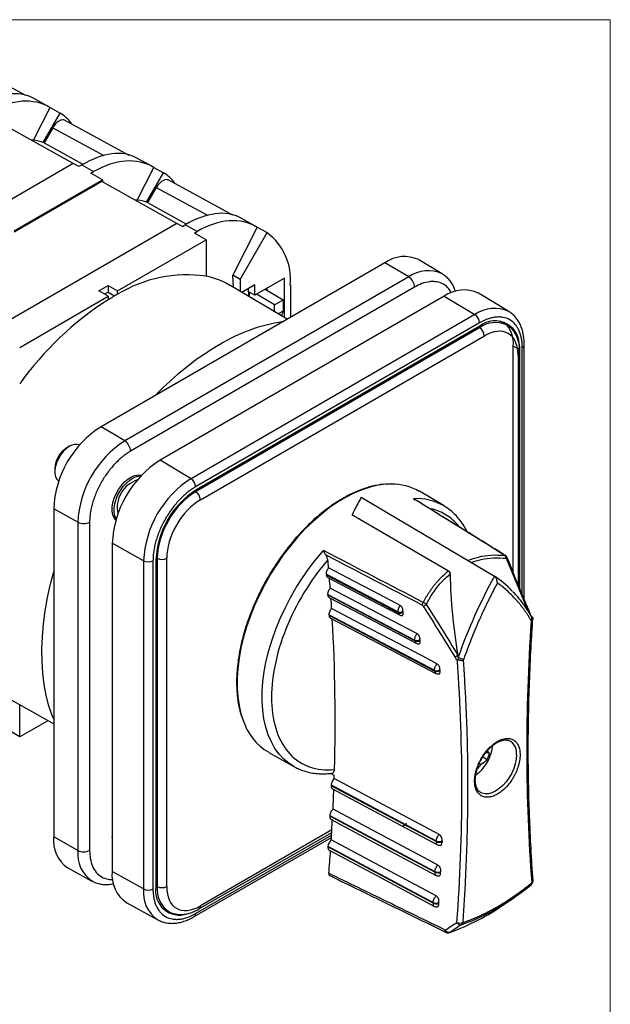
# Model space of a CAD drawing. Header units: millimetres. Extents: x 0 to 432, y 0 to 279.
# Tile 9 of 9: x 361 to 432, y 162 to 279. Entities that reach past the tile are written whole.
import ezdxf

# ---------------------------------------------------------------- set-up
doc = ezdxf.new("R2010")
doc.units = ezdxf.units.MM
doc.linetypes.add('SLD-Solid', pattern=[0])
doc.layers.add('SLD-DEFPOINTS', color=7, linetype='Continuous')

# ---------------------------------------------------------------- blocks, each defined once
blk = doc.blocks.new('Block2')
at = {"color": 7, "linetype": 'SLD-Solid', "lineweight": 18}
for p, q in [((0, 279.4), (431.8, 279.4)), ((431.8, 279.4), (431.8, 0))]:
    blk.add_line(p, q, dxfattribs=at)

msp = doc.modelspace()

# ---------------------------------------------------------------- linework, layer by layer
at = {"color": 7, "linetype": 'SLD-Solid', "lineweight": 18}
for p in [(0, 279.4), (431.8, 0)]:
    msp.add_line(p, (431.8, 279.4), dxfattribs=at)
for p, q in [((361.93, 270.33), (354.19, 274.55)), ((364.69, 268.99), (362.75, 270.05)), ((362.85, 265), (364.85, 268.9)), ((363.99, 264.74), (366.02, 268.25)), ((364.85, 268.9), (366.02, 268.25)), ((367.6, 262.21), (358.64, 267.2)), ((374.3, 263.19), (366.56, 267.41)), ((365.15, 266.5), (364.11, 264.7)), ((365.15, 266.5), (371.26, 263.18)), ((364.11, 264.7), (368.76, 262.14)), ((377.06, 261.85), (375.12, 262.91)), ((367.6, 262.21), (345.32, 249.36)), ((368.27, 261.85), (367.6, 262.21)), ((368.61, 262.05), (368.27, 261.85)), ((368.61, 262.05), (370.04, 261.25)), ((369.7, 261.05), (370.04, 261.25)), ((375.23, 257.86), (377.22, 261.75)), ((377.22, 261.75), (378.39, 261.11)), ((360.52, 254.16), (371.1, 260.26)), ((371.02, 260.06), (360.52, 254)), ((371.1, 260.26), (369.7, 261.05)), ((379.97, 255.07), (371.02, 260.06)), ((371.1, 260.26), (371.1, 260.02)), ((376.37, 257.6), (378.39, 261.11)), ((386.68, 256.05), (378.93, 260.26)), ((377.53, 259.36), (376.49, 257.56)), ((377.53, 259.36), (383.63, 256.03)), ((376.49, 257.56), (381.14, 254.99)), ((389.43, 254.7), (387.5, 255.77)), ((379.97, 255.07), (357.7, 242.21)), ((380.64, 254.71), (379.97, 255.07)), ((380.64, 254.71), (380.98, 254.91)), ((382.42, 254.11), (380.98, 254.91)), ((382.08, 253.91), (382.42, 254.11)), ((389.59, 254.61), (386.66, 248.87)), ((389.59, 254.61), (390.77, 253.96)), ((372.9, 247.02), (383.47, 253.12)), ((383.47, 253.12), (382.08, 253.91)), ((383.47, 253.12), (383.47, 248.75)), ((387.54, 248.37), (390.77, 253.96)), ((411.71, 249.03), (408.91, 250.73)), ((404.86, 250.37), (370.92, 230.77)), ((407.7, 248.67), (404.86, 250.37)), ((407.7, 248.67), (373.76, 229.08)), ((386.76, 247.41), (386.66, 248.87)), ((387.54, 248.37), (386.66, 248.87)), ((387.54, 248.37), (387.54, 246.96)), ((392.84, 248.53), (389.3, 246.49)), ((392.84, 243.82), (392.84, 248.53)), ((370.65, 247), (371.76, 247.64)), ((371.77, 246.37), (370.65, 247)), ((371.76, 247.64), (372.9, 247.02)), ((371.76, 247.64), (371.76, 246.84)), ((372.9, 246.6), (372.9, 247.02)), ((408.4, 247.45), (374.45, 227.86)), ((393.18, 243.62), (386.42, 247.62)), ((389.3, 247.71), (387.77, 246.82)), ((388.56, 246.9), (388.56, 247.28)), ((389.3, 246.49), (389.3, 247.71)), ((390.56, 247.21), (392.7, 245.93)), ((393.55, 247.71), (393.55, 243.83)), ((361.2, 240.26), (371.77, 246.37)), ((371.76, 246.84), (371.35, 246.6)), ((371.76, 246.84), (372.54, 246.4)), ((371.77, 246.37), (371.77, 245.95)), ((411.93, 246.37), (377.99, 226.78)), ((389.3, 246.49), (388.56, 246.9)), ((388.57, 246.35), (388.57, 246.9)), ((388.61, 246.87), (388.61, 246.33)), ((391.67, 245.34), (389.49, 246.6)), ((391.67, 245.34), (392.7, 245.93)), ((392.7, 245.93), (392.7, 244.59)), ((411.93, 246.37), (415.62, 244.17)), ((419.67, 244.53), (416.03, 246.74)), ((391.67, 244.51), (391.67, 245.34)), ((415.62, 244.17), (381.68, 224.57)), ((392.7, 244.59), (392.11, 244.25)), ((392.5, 244.05), (392.48, 244.04)), ((416.17, 243.19), (382.23, 223.6)), ((416.17, 242.61), (382.23, 223.02)), ((416.14, 242.76), (382.27, 223.21)), ((416.03, 242.7), (416.17, 242.61)), ((418.72, 243.34), (418.63, 243.39)), ((419.42, 242.93), (418.72, 243.34)), ((382.8, 222.04), (416.74, 241.63)), ((420.2, 213.34), (420.2, 240.4)), ((420.92, 240), (420.2, 240.4)), ((420.92, 211.59), (420.92, 240)), ((421.28, 210.73), (421.28, 240.25)), ((421.51, 210.16), (421.51, 240.57)), ((420.77, 239.3), (420.77, 211.95)), ((421, 211.38), (421, 239.63)), ((373.76, 229.08), (370.92, 230.77)), ((367.17, 228.44), (366.82, 228.24)), ((381.68, 224.57), (377.99, 226.78)), ((365.4, 225.79), (365.4, 225.38)), ((382.23, 223.02), (382.09, 223.1)), ((402.03, 222.36), (417.94, 212.94)), ((411.92, 221.31), (408.97, 223.06)), ((408.26, 222.18), (408.49, 222.05)), ((368.15, 219.36), (365.26, 220.97)), ((365.26, 220.97), (365.26, 181.78)), ((412.47, 213.54), (400.92, 220.26)), ((368.15, 219.36), (368.15, 180.17)), ((369.55, 219.37), (369.55, 180.18)), ((376.01, 214.76), (372.26, 216.85)), ((372.26, 216.85), (372.26, 177.66)), ((419.26, 215.4), (419.25, 215.41)), ((376.01, 214.76), (376.01, 175.56)), ((377.13, 214.76), (377.13, 175.57)), ((377.49, 215.14), (377.64, 215.06)), ((377.49, 214.93), (377.49, 175.82)), ((377.64, 215.06), (377.64, 175.86)), ((378.77, 175.86), (378.77, 215.06)), ((419.36, 215.08), (421.9, 208.89)), ((397.87, 213.16), (406.44, 208.68)), ((397.87, 213.16), (397.88, 213.05)), ((406.45, 208.56), (397.88, 213.05)), ((398.05, 210.74), (408.43, 205.3)), ((398.05, 210.74), (398.06, 210.64)), ((408.44, 205.19), (398.06, 210.64)), ((398.2, 208.3), (410.8, 201.69)), ((398.2, 208.3), (398.21, 208.21)), ((410.8, 201.59), (398.21, 208.21)), ((406.45, 208.56), (406.44, 208.68)), ((407, 208.61), (406.99, 208.72)), ((422.37, 208.15), (422.39, 208.12)), ((422.39, 208.12), (422.39, 208.13)), ((408.44, 205.19), (408.43, 205.3)), ((409.06, 205.24), (409.05, 205.34)), ((410.8, 201.59), (410.8, 201.69)), ((411.42, 201.63), (411.42, 201.72)), ((358.42, 199.12), (365.26, 195.27)), ((361.2, 193.72), (361.2, 197.56)), ((364.56, 195.66), (361.2, 193.72)), ((361.2, 193.72), (359.78, 194.55)), ((419.85, 193.23), (419.9, 193.2)), ((390.97, 191.88), (393.96, 190.19)), ((417.33, 191.76), (416.93, 191.86)), ((417.09, 192.05), (417.33, 191.76)), ((416.14, 190.57), (416.34, 190.41)), ((417.05, 190.98), (416.56, 191.33)), ((394.05, 190.14), (393.96, 190.19)), ((398.8, 189.13), (398.36, 189.37)), ((416.12, 189.48), (415.74, 189.16)), ((416.34, 190.41), (415.91, 189.97)), ((398.43, 187.98), (410.99, 181.3)), ((398.43, 187.98), (398.43, 187.9)), ((410.99, 181.22), (398.43, 187.9)), ((416.3, 187.08), (416.25, 187.11)), ((398.27, 184.34), (410.83, 177.65)), ((398.27, 184.34), (398.27, 184.26)), ((410.83, 177.57), (398.27, 184.26)), ((382.63, 173.17), (398.5, 182.32)), ((398.51, 182.61), (382.8, 173.53)), ((407.43, 183.38), (407.04, 183.08)), ((368.15, 180.17), (365.26, 181.78)), ((372.26, 181.69), (372.26, 181.78)), ((382.07, 172.26), (398.46, 181.72)), ((382.23, 172.62), (398.48, 182)), ((410.99, 181.22), (410.99, 181.3)), ((411.68, 181.16), (411.69, 181.34)), ((411.68, 181.29), (411.68, 181.21)), ((398.05, 180.66), (410.61, 173.96)), ((398.05, 180.66), (398.05, 180.58)), ((410.61, 173.88), (398.05, 180.58)), ((366.97, 178.09), (369.84, 176.51)), ((376.01, 175.56), (372.26, 177.66)), ((410.83, 177.57), (410.83, 177.65)), ((411.52, 177.49), (411.53, 177.69)), ((411.52, 177.55), (411.52, 177.63)), ((377.64, 175.86), (377.49, 175.95)), ((419.08, 173.71), (420.18, 174.47)), ((373.99, 173.92), (377.72, 171.87)), ((378.19, 173.35), (378.28, 173.29)), ((378.28, 173.29), (378.98, 172.89)), ((410.61, 173.88), (410.61, 173.96)), ((411.3, 173.79), (411.32, 174.01)), ((411.3, 173.86), (411.3, 173.93))]:
    msp.add_line(p, q)
at = {"flags": 128}
for points in [[(390.79, 247.07), (390.77, 247.19), (390.73, 247.31)], [(367.17, 228.44), (366.8, 228.19), (366.45, 227.85), (366.13, 227.46), (365.86, 227.01), (365.64, 226.54), (365.49, 226.06), (365.41, 225.6), (365.41, 225.18), (365.49, 224.8), (365.64, 224.5), (365.86, 224.28), (365.87, 224.27)], [(372.7, 219.66), (372.5, 219.91), (372.35, 220.27), (372.27, 220.7), (372.27, 221.18), (372.35, 221.7), (372.5, 222.23), (372.73, 222.77), (373.02, 223.29), (373.36, 223.76), (373.74, 224.18), (374.14, 224.53), (374.56, 224.79), (374.97, 224.96), (375.37, 225.03), (375.73, 225), (375.78, 224.99)], [(372.74, 219.76), (372.72, 219.79), (372.56, 220.15), (372.48, 220.58), (372.48, 221.06), (372.56, 221.58), (372.72, 222.11), (372.94, 222.65), (373.23, 223.16), (373.57, 223.64), (373.95, 224.05), (374.36, 224.4), (374.77, 224.67), (375.18, 224.83), (375.58, 224.9), (375.7, 224.91)], [(405.61, 223.93), (404.95, 223.91), (404.03, 223.79), (403.09, 223.57), (402.12, 223.25), (401.14, 222.84), (400.16, 222.34), (399.17, 221.75), (398.19, 221.07), (397.22, 220.31), (396.26, 219.47), (395.33, 218.57), (394.42, 217.59), (393.55, 216.56), (392.71, 215.47), (391.92, 214.33), (391.18, 213.15), (390.49, 211.94), (389.85, 210.7), (389.28, 209.44), (388.77, 208.17), (388.32, 206.89), (387.95, 205.62), (387.65, 204.36), (387.42, 203.12), (387.27, 201.91), (387.19, 200.73), (387.19, 199.59), (387.27, 198.5), (387.42, 197.46), (387.65, 196.48), (387.87, 195.79)], [(393.96, 190.19), (393.41, 190.54), (392.78, 191.06), (392.22, 191.66), (391.71, 192.35), (391.28, 193.12), (390.91, 193.97), (390.62, 194.89), (390.4, 195.87), (390.26, 196.91), (390.19, 198.01), (390.2, 199.15), (390.28, 200.34), (390.44, 201.55), (390.68, 202.8), (390.99, 204.05), (391.37, 205.32), (391.82, 206.6), (392.34, 207.87), (392.92, 209.12), (393.56, 210.36), (394.26, 211.56), (395, 212.74), (395.8, 213.87), (396.64, 214.95), (397.52, 215.98)], [(419.24, 215.41), (419.26, 215.4), (419.26, 215.4)], [(365.26, 195.85), (365.09, 196.28), (364.7, 197.45), (364.38, 198.68), (364.13, 199.98), (363.96, 201.33), (363.87, 202.74), (363.85, 204.19), (363.91, 205.69), (364.04, 207.23), (364.25, 208.79), (364.53, 210.38), (364.89, 212), (365.26, 213.44)], [(406.68, 209.42), (405.57, 210), (403.36, 211.16), (401.15, 212.32), (398.12, 213.91)], [(398.04, 212.77), (401.91, 210.74), (406.61, 208.29)], [(408.69, 206.06), (407.58, 206.64), (403.16, 208.96), (398.32, 211.5)], [(398.22, 210.35), (402.91, 207.89), (408.6, 204.91)], [(411.08, 202.46), (409.97, 203.04), (405.55, 205.36), (402.02, 207.21), (398.49, 209.07)], [(398.37, 207.91), (404.06, 204.92), (410.96, 201.3)], [(420.59, 191.6), (420.56, 191.07), (420.44, 190.52), (420.26, 189.96), (420.01, 189.4), (419.7, 188.86), (419.34, 188.36), (418.94, 187.92), (418.52, 187.55), (418.09, 187.25), (417.65, 187.04), (417.23, 186.93), (416.83, 186.92), (416.47, 187), (416.3, 187.08)], [(411.34, 182.06), (410.24, 182.65), (405.81, 185), (402.3, 186.87), (398.79, 188.74)], [(398.59, 187.51), (404.26, 184.5), (411.15, 180.84)], [(411.2, 178.41), (410.09, 179), (405.67, 181.36), (402.16, 183.23), (398.65, 185.1)], [(398.43, 183.87), (404.1, 180.85), (410.99, 177.18)], [(410.99, 174.73), (409.88, 175.32), (405.46, 177.67), (401.95, 179.55), (398.44, 181.42)], [(398.21, 180.18), (403.88, 177.15), (410.77, 173.48)], [(378.54, 172.97), (378.66, 172.93), (378.94, 172.86)]]:
    msp.add_lwpolyline(points, dxfattribs=at)
for centre, radius, start, end in [((363.49, 264.09), 4.87, 36.7432, 58.6552), ((362.21, 259.51), 5.53, 71.1627, 86.5075), ((362.33, 259.95), 5.07, 69.4435, 70.8944), ((375.86, 256.95), 4.87, 36.7432, 58.6552), ((374.58, 252.37), 5.53, 71.1627, 86.5075), ((374.71, 252.8), 5.07, 69.4435, 70.8944), ((386.61, 248.37), 6.96, 354.5247, 53.3812), ((407.2, 247.04), 4.07, 65.2097, 125.15), ((410.02, 245.37), 4.04, 65.3269, 125.1407), ((381.17, 233.03), 15.89, 81.6687, 121.3446), ((381.54, 239.34), 9.61, 59.5134, 78.4285), ((406.86, 247.38), 1.54, 2.6524, 56.7702), ((414.3, 243), 4.12, 65.2098, 125.1499), ((392.43, 213.64), 38.35, 122.5981, 144.5246), ((385.53, 223.42), 26.39, 118.5793, 121.4153), ((417.96, 240.84), 4.07, 65.0965, 125.1588), ((414.94, 243.14), 1.23, 2.6524, 56.7702), ((395.68, 223.19), 20.36, 98.472, 121.4186), ((418, 240.47), 2.95, 350.786, 129.2033), ((418.08, 239.93), 3.29, 65.9521, 125.458), ((415.51, 241.57), 1.23, 2.6056, 57.3944), ((416.64, 240.7), 3.57, 355.2422, 46.0711), ((403.37, 209.62), 35.96, 120.6063, 136.13), ((421.13, 240.6), 0.385, 292.8345, 355.6315), ((420.6, 239.67), 0.403, 294.4145, 353.8522), ((377.51, 220.44), 12.26, 122.5202, 177.4798), ((368.45, 225.67), 3.05, 122.3747, 177.6306), ((367.91, 227.41), 1.27, 68.8543, 125.6546), ((380.29, 218.83), 12.15, 122.5202, 177.4798), ((372.92, 227.79), 1.54, 2.6524, 56.7702), ((384.67, 216.3), 12.42, 122.5202, 177.4798), ((376.35, 221.1), 3.5, 107.7661, 192.2393), ((388.28, 214.22), 12.28, 122.5202, 177.4798), ((381, 223.54), 1.23, 2.6524, 56.7702), ((405.67, 217.31), 6.62, 60.1977, 90.543), ((387.87, 214.46), 10.39, 122.6055, 177.3945), ((387.62, 214.6), 9.99, 122.6055, 177.3945), ((381.57, 221.98), 1.23, 2.6056, 57.3944), ((462.48, 189.19), 68.95, 151.2442, 153.2214), ((408.64, 215.62), 6.57, 60.0205, 93.3488), ((368.85, 220.74), 1.54, 243.2339, 297.3435), ((419.18, 215.31), 0.123, 60.5506, 94.987), ((376.57, 215.86), 1.23, 243.2339, 297.3435), ((378.2, 216.15), 1.23, 242.6098, 297.3902), ((215.2, 197.34), 183.67, 5.176, 5.4781), ((418.49, 217.31), 2.4, 291.3104, 294.3024), ((476.35, 181.04), 66.55, 151.3606, 160.5176), ((410.2, 201.59), 13.74, 44.1092, 55.6648), ((211.31, 197), 187.57, 4.4332, 4.7948), ((207.16, 196.69), 191.73, 3.7012, 4.056), ((409.78, 209.49), 0.47, 137.8742, 181.8509), ((408.75, 210.92), 1.72, 293.6817, 307.8118), ((406.67, 209.19), 0.562, 245.2879, 304.1577), ((406.69, 209.07), 0.562, 245.2879, 304.1577), ((222.09, 192.51), 185.64, 4.9435, 5.0561), ((421.72, 209.38), 1.04, 291.3998, 298.3443), ((188.71, 195.83), 210.2, 358.3659, 3.267), ((422.06, 207.95), 0.378, 312.8925, 35.6004), ((408.7, 205.88), 0.641, 245.1262, 303.2075), ((408.71, 205.78), 0.641, 245.1262, 303.2075), ((218.65, 191.12), 190.94, 4.2254, 4.2951), ((412.45, 205.01), 1.89, 293.6442, 306.474), ((197.28, 187.56), 216.78, 355.7689, 4.0518), ((414.41, 204.64), 1.61, 240.3336, 265.2473), ((411.07, 202.27), 0.649, 244.9648, 302.2469), ((411.08, 202.18), 0.649, 244.9647, 302.2469), ((217.49, 189.73), 194.32, 3.4863, 3.574), ((394.57, 197.92), 7.03, 197.6295, 239.1833), ((418.8, 191.77), 1.8, 354.4978, 52.5073), ((412.48, 193.37), 5.33, 313.0282, 352.6999), ((171.78, 196.08), 227.13, 358.1482, 358.2481), ((166.73, 196.26), 232.19, 357.2443, 357.8214), ((160.47, 196.58), 238.45, 356.3551, 356.9372), ((369.09, 181.31), 3.86, 173.0395, 236.599), ((411.35, 182.03), 0.81, 243.6924, 294.1654), ((411.35, 181.95), 0.81, 243.6921, 294.1654), ((371.95, 179.7), 3.82, 173.0269, 236.7287), ((368.85, 181.54), 1.54, 243.2339, 297.3435), ((153.91, 197.02), 245.03, 355.4153, 356.0532), ((376.14, 177.18), 3.91, 173.0395, 236.599), ((411.2, 178.39), 0.824, 243.5386, 293.1031), ((411.19, 178.31), 0.824, 243.5387, 293.1034), ((422.31, 176.57), 0.273, 297.9382, 0.3506), ((379.85, 175.1), 3.87, 173.0499, 236.4912), ((376.57, 176.66), 1.23, 243.2339, 297.3435), ((380.31, 175.31), 2.87, 169.7229, 288.7685), ((380.9, 175.55), 3.28, 174.5203, 234.2673), ((378.2, 176.95), 1.23, 242.6098, 297.3902), ((404.8, 196.94), 27.25, 289.7645, 310.2301), ((422.27, 176.26), 0.176, 313.561, 20.0427), ((382.4, 173.49), 0.403, 305.9684, 5.5967), ((410.99, 174.71), 0.838, 243.3873, 292.029), ((410.98, 174.63), 0.838, 243.3873, 292.029), ((403.62, 195.7), 26.88, 289.5531, 305.1133), ((381.85, 172.58), 0.385, 304.3672, 7.1553), ((413.84, 172.32), 0.837, 243.4038, 292.1454), ((413.81, 171.58), 0.349, 306.0527, 353.7924)]:
    msp.add_arc(centre, radius, start, end)
for centre, major_axis, ratio, start_param, end_param in [((355.39, 258.53), (7.65, 11.34), 0.525023, 0.047923, 0.821962), ((358.52, 256.69), (5.87, 12.45), 0.625261, 6.223121, 7.016548), ((367.77, 251.39), (7.65, 11.34), 0.525023, 0.047923, 0.821962), ((370.89, 249.55), (5.87, 12.45), 0.625261, 6.223121, 7.016548), ((380.14, 244.24), (7.65, 11.34), 0.525023, 0.047923, 0.821962), ((383.27, 242.4), (5.87, 12.45), 0.625261, 6.223121, 7.016548), ((395.43, 241.51), (-2.12, 3.74), 0.572321, 0.355021, 0.554082), ((449.23, 197.09), (-21.99, 46.75), 0.625687, 0.948596, 1.152788)]:
    msp.add_ellipse(centre, major_axis=major_axis, ratio=ratio, start_param=start_param, end_param=end_param)
for points, knots in [([(366.55, 267.4), (366.54, 267.41), (366.44, 267.47), (366.18, 267.43), (365.83, 267.27), (365.48, 266.96), (365.26, 266.68), (365.16, 266.52), (365.15, 266.5)], [0, 0, 0, 0, 0.042894, 0.275264, 0.507583, 0.73987, 0.97218, 1, 1, 1, 1]), ([(378.93, 260.25), (378.91, 260.26), (378.81, 260.32), (378.56, 260.28), (378.2, 260.13), (377.85, 259.82), (377.63, 259.54), (377.54, 259.37), (377.53, 259.36)], [0, 0, 0, 0, 0.042894, 0.275264, 0.507583, 0.73987, 0.97218, 1, 1, 1, 1]), ([(413.3, 246.94), (413.25, 247.08), (413.14, 247.4), (412.9, 247.86), (412.58, 248.3), (412.2, 248.69), (411.9, 248.93), (411.72, 249.03), (411.71, 249.03)], [0, 0, 0, 0, 0.159244, 0.362636, 0.566364, 0.771268, 0.979196, 1, 1, 1, 1]), ([(412.79, 246.77), (412.7, 246.94), (412.46, 247.38), (411.88, 247.83), (411.23, 248.07), (410.65, 248.13), (410.07, 248.1), (409.31, 247.92), (408.69, 247.61), (408.4, 247.45)], [0, 0, 0, 0, 0.116551, 0.300312, 0.484072, 0.574124, 0.664245, 0.837004, 1, 1, 1, 1]), ([(421.28, 240.25), (421.27, 240.32), (421.27, 240.46), (421.26, 240.67), (421.25, 240.88), (421.22, 241.08), (421.17, 241.38), (421.08, 241.77), (420.92, 242.22), (420.71, 242.64), (420.36, 243.13), (419.81, 243.59), (419.12, 243.84), (418.52, 243.9), (418.06, 243.87), (417.59, 243.79), (417.16, 243.66), (416.8, 243.51), (416.49, 243.37), (416.28, 243.25), (416.17, 243.19)], [0, 0, 0, 0, 0.023337, 0.04663, 0.069912, 0.093213, 0.116565, 0.178305, 0.240092, 0.304407, 0.368768, 0.500006, 0.631244, 0.695558, 0.759919, 0.82166, 0.883446, 0.922311, 0.961114, 1, 1, 1, 1]), ([(421.51, 240.57), (421.5, 240.76), (421.5, 241.15), (421.42, 241.72), (421.3, 242.29), (421.11, 242.82), (420.87, 243.31), (420.57, 243.76), (420.2, 244.15), (419.9, 244.41), (419.71, 244.51), (419.68, 244.52)], [0, 0, 0, 0, 0.107747, 0.229065, 0.351184, 0.473912, 0.597125, 0.720894, 0.845678, 0.972499, 1, 1, 1, 1]), ([(420.77, 239.3), (420.77, 240.54), (420.35, 241.48), (418.83, 242.35), (417.81, 242.25), (416.74, 241.63)], [0, 0, 0, 0, 0.5, 0.5, 1, 1, 1, 1]), ([(421, 239.63), (421, 239.77), (421, 240.09), (420.93, 240.58), (420.81, 241.09), (420.64, 241.57), (420.4, 242), (420.11, 242.39), (419.78, 242.71), (419.53, 242.86), (419.41, 242.93)], [0, 0, 0, 0, 0.097307, 0.227518, 0.358747, 0.490662, 0.623049, 0.75607, 0.89059, 1, 1, 1, 1]), ([(374.45, 227.86), (374.4, 227.82), (374.28, 227.75), (374.1, 227.64), (373.92, 227.51), (373.74, 227.39), (373.47, 227.17), (373.1, 226.86), (372.64, 226.42), (372.2, 225.93), (371.62, 225.21), (370.97, 224.21), (370.43, 223.15), (370.1, 222.29), (369.89, 221.66), (369.74, 221.04), (369.64, 220.52), (369.59, 220.08), (369.56, 219.72), (369.56, 219.49), (369.55, 219.37)], [0, 0, 0, 0, 0.023336, 0.04663, 0.069912, 0.093213, 0.116565, 0.178304, 0.240092, 0.304406, 0.368768, 0.500006, 0.631244, 0.695557, 0.759919, 0.821659, 0.883446, 0.922311, 0.961114, 1, 1, 1, 1]), ([(382.23, 223.6), (382.17, 223.56), (382.05, 223.49), (381.86, 223.37), (381.67, 223.24), (381.49, 223.11), (381.2, 222.89), (380.82, 222.56), (380.35, 222.1), (379.88, 221.59), (379.28, 220.84), (378.6, 219.81), (378.05, 218.7), (377.7, 217.8), (377.48, 217.15), (377.32, 216.5), (377.22, 215.96), (377.17, 215.5), (377.14, 215.13), (377.13, 214.88), (377.13, 214.76)], [0, 0, 0, 0, 0.023337, 0.04663, 0.069912, 0.093213, 0.116565, 0.178305, 0.240092, 0.304407, 0.368768, 0.500006, 0.631244, 0.695558, 0.759919, 0.82166, 0.883446, 0.922311, 0.961114, 1, 1, 1, 1]), ([(405.52, 223.94), (405.13, 223.92), (404.32, 223.9), (403.06, 223.62), (401.84, 223.21), (400.72, 222.71), (399.72, 222.17), (398.84, 221.61), (398.03, 221.04), (397.22, 220.41), (396.32, 219.65), (395.3, 218.67), (394.16, 217.45), (392.96, 215.97), (391.78, 214.31), (390.7, 212.55), (389.78, 210.79), (389.01, 209.07), (388.39, 207.4), (387.9, 205.81), (387.55, 204.34), (387.33, 203.03), (387.2, 201.93), (387.13, 200.98), (387.12, 200.06), (387.15, 199.12), (387.24, 198.2), (387.41, 197.27), (387.59, 196.49), (387.77, 196.03), (387.83, 195.86)], [0, 0, 0, 0, 0.043301, 0.089014, 0.130451, 0.167615, 0.200658, 0.230166, 0.2562, 0.281624, 0.312208, 0.348116, 0.389345, 0.435894, 0.485977, 0.534532, 0.58125, 0.626132, 0.669178, 0.71039, 0.749552, 0.78436, 0.814191, 0.83915, 0.864215, 0.892051, 0.922612, 0.948352, 0.981817, 1, 1, 1, 1]), ([(382.8, 222.04), (381.73, 221.42), (380.7, 220.34), (379.19, 217.72), (378.77, 216.29), (378.77, 215.06)], [0, 0, 0, 0, 0.5, 0.5, 1, 1, 1, 1]), ([(419.24, 215.41), (417.59, 216.43), (414.01, 218.65), (410.42, 220.86), (408.49, 222.05)], [0, 0, 0, 0, 0.460491, 1, 1, 1, 1]), ([(414.68, 218.23), (414.63, 218.35), (414.45, 218.7), (414.11, 219.25), (413.63, 219.88), (413.1, 220.44), (412.53, 220.92), (412.12, 221.18), (411.92, 221.3)], [0, 0, 0, 0, 0.08435, 0.268161, 0.453022, 0.63935, 0.827758, 1, 1, 1, 1]), ([(413.76, 218.8), (413.55, 219.05), (413.13, 219.54), (412.4, 220.12), (411.47, 220.63), (410.73, 220.94), (410.23, 220.99), (410.2, 220.99)], [0, 0, 0, 0, 0.219188, 0.44108, 0.661771, 0.981588, 1, 1, 1, 1]), ([(397.52, 215.98), (397.52, 215.96), (397.54, 215.92), (397.57, 215.85), (397.6, 215.79), (397.63, 215.71), (397.68, 215.62), (397.73, 215.53), (397.77, 215.48), (397.78, 215.46)], [0, 0, 0, 0, 0.107582, 0.250135, 0.401818, 0.499899, 0.694317, 0.861213, 1, 1, 1, 1]), ([(398.03, 214.87), (398.02, 214.96), (397.99, 215.06), (397.91, 215.26), (397.85, 215.36), (397.78, 215.46)], [0, 0, 0, 0, 0.5, 0.5, 1, 1, 1, 1]), ([(414.77, 214.82), (415.19, 214.96), (416.08, 215.28), (417.57, 215.49), (418.63, 215.45), (419.17, 215.43)], [0, 0, 0, 0, 0.296033, 0.643278, 1, 1, 1, 1]), ([(419.36, 215.08), (419.36, 215.09), (419.35, 215.13), (419.33, 215.18), (419.31, 215.24), (419.28, 215.3), (419.24, 215.37), (419.19, 215.41), (419.17, 215.43)], [0, 0, 0, 0, 0.122263, 0.246957, 0.373326, 0.500546, 0.747955, 1, 1, 1, 1]), ([(419.48, 215.12), (419.46, 215.16), (419.43, 215.22), (419.36, 215.32), (419.29, 215.38), (419.24, 215.41)], [0, 0, 0, 0, 0.278713, 0.538059, 1, 1, 1, 1]), ([(398.03, 214.87), (395.94, 212.46), (394.2, 209.59), (391.82, 203.59), (391.23, 200.59), (391.4, 195.31), (392.15, 193.14), (394.82, 190.26), (396.67, 189.61), (398.82, 189.83)], [0, 0, 0, 0, 0.25, 0.25, 0.5, 0.5, 0.75, 0.75, 1, 1, 1, 1]), ([(415.2, 214.57), (415.58, 214.69), (416.43, 214.97), (417.83, 215.15), (418.85, 215.1), (419.36, 215.08)], [0, 0, 0, 0, 0.291109, 0.642267, 1, 1, 1, 1]), ([(422.21, 208.47), (421.8, 209.47), (420.87, 211.68), (419.97, 213.91), (419.48, 215.12)], [0, 0, 0, 0, 0.4526, 1, 1, 1, 1]), ([(397.87, 213.16), (397.85, 213.27), (397.87, 213.4), (397.96, 213.66), (398.03, 213.79), (398.12, 213.91)], [0, 0, 0, 0, 0.5, 0.5, 1, 1, 1, 1]), ([(398.04, 212.77), (398.03, 212.78), (397.99, 212.8), (397.96, 212.84), (397.92, 212.89), (397.9, 212.95), (397.89, 213.02), (397.88, 213.05)], [0, 0, 0, 0, 0.154129, 0.394338, 0.514131, 0.753612, 1, 1, 1, 1]), ([(412.47, 213.54), (412.39, 213.47), (412.23, 213.35), (412, 213.15), (411.77, 212.94), (411.55, 212.73), (411.33, 212.5), (411.11, 212.27), (410.9, 212.03), (410.7, 211.78), (410.5, 211.52), (410.31, 211.26), (410.12, 210.98), (409.94, 210.7), (409.76, 210.41), (409.59, 210.11), (409.48, 209.9), (409.43, 209.8)], [0, 0, 0, 0, 0.064677, 0.129563, 0.194676, 0.260034, 0.325655, 0.391555, 0.457752, 0.524263, 0.591105, 0.658294, 0.725846, 0.793777, 0.862103, 0.930839, 1, 1, 1, 1]), ([(412.47, 213.54), (412.53, 213.5), (412.57, 213.44), (412.63, 213.31), (412.64, 213.23), (412.64, 213.15)], [0, 0, 0, 0, 0.5, 0.5, 1, 1, 1, 1]), ([(418.3, 212.13), (418.29, 212.15), (418.29, 212.2), (418.29, 212.28), (418.27, 212.39), (418.23, 212.53), (418.17, 212.67), (418.11, 212.77), (418.06, 212.84), (418, 212.9), (417.96, 212.93), (417.94, 212.94)], [0, 0, 0, 0, 0.099498, 0.182895, 0.25016, 0.499047, 0.63229, 0.749393, 0.837536, 0.920411, 1, 1, 1, 1]), ([(418.3, 212.13), (418.2, 211.94), (418, 211.57), (417.71, 211.01), (417.43, 210.45), (417.15, 209.89), (416.88, 209.32), (416.61, 208.76), (416.35, 208.19), (416.01, 207.43), (415.6, 206.48), (415.14, 205.33), (414.69, 204.18), (414.42, 203.42), (414.28, 203.03)], [0, 0, 0, 0, 0.062551, 0.125056, 0.18753, 0.24999, 0.312452, 0.374931, 0.437445, 0.500008, 0.62506, 0.74999, 0.874927, 1, 1, 1, 1]), ([(422.31, 207.67), (422.24, 207.78), (422.11, 208.01), (421.9, 208.34), (421.68, 208.66), (421.45, 208.98), (421.22, 209.28), (420.99, 209.58), (420.74, 209.87), (420.41, 210.25), (419.98, 210.7), (419.44, 211.21), (418.88, 211.69), (418.49, 211.98), (418.3, 212.13)], [0, 0, 0, 0, 0.0625514, 0.1250562, 0.1875305, 0.2499904, 0.312452, 0.3749314, 0.4374447, 0.500008, 0.6250602, 0.7499904, 0.8749274, 1, 1, 1, 1]), ([(398.05, 210.74), (398.04, 210.85), (398.06, 210.99), (398.15, 211.25), (398.23, 211.39), (398.32, 211.5)], [0, 0, 0, 0, 0.5, 0.5, 1, 1, 1, 1]), ([(398.22, 210.35), (398.21, 210.36), (398.18, 210.37), (398.13, 210.42), (398.1, 210.47), (398.07, 210.54), (398.06, 210.6), (398.06, 210.64)], [0, 0, 0, 0, 0.118338, 0.354087, 0.589749, 0.707274, 1, 1, 1, 1]), ([(422.38, 208.12), (422.24, 208.36), (421.9, 208.94), (421.28, 209.78), (420.67, 210.54), (420.27, 210.95), (420.12, 211.09)], [0, 0, 0, 0, 0.2173407, 0.523537, 0.8313999, 1, 1, 1, 1]), ([(406.44, 208.68), (406.44, 208.7), (406.43, 208.75), (406.44, 208.83), (406.45, 208.91), (406.47, 209.01), (406.51, 209.11), (406.55, 209.22), (406.61, 209.33), (406.66, 209.39), (406.68, 209.42)], [0, 0, 0, 0, 0.100339, 0.209313, 0.326604, 0.45153, 0.582997, 0.719504, 0.859198, 1, 1, 1, 1]), ([(407, 208.88), (407, 208.92), (406.99, 208.97), (406.97, 209.07), (406.95, 209.12), (406.89, 209.23), (406.85, 209.28), (406.77, 209.36), (406.72, 209.4), (406.68, 209.42)], [0, 0, 0, 0, 0.25, 0.25, 0.5, 0.5, 0.75, 0.75, 1, 1, 1, 1]), ([(409.43, 209.8), (409.45, 209.8), (409.49, 209.78), (409.55, 209.75), (409.63, 209.7), (409.72, 209.64), (409.78, 209.58), (409.8, 209.56)], [0, 0, 0, 0, 0.150256, 0.317353, 0.500158, 0.753198, 1, 1, 1, 1]), ([(398.2, 208.3), (398.19, 208.41), (398.21, 208.55), (398.32, 208.82), (398.4, 208.96), (398.49, 209.07)], [0, 0, 0, 0, 0.5, 0.5, 1, 1, 1, 1]), ([(398.37, 207.91), (398.36, 207.92), (398.33, 207.93), (398.29, 207.97), (398.25, 208.04), (398.22, 208.11), (398.21, 208.17), (398.21, 208.21)], [0, 0, 0, 0, 0.095858, 0.326164, 0.55638, 0.775331, 1, 1, 1, 1]), ([(406.45, 208.56), (406.46, 208.51), (406.48, 208.42), (406.55, 208.32), (406.62, 208.29), (406.65, 208.27)], [0, 0, 0, 0, 0.347315, 0.694079, 1, 1, 1, 1]), ([(406.61, 208.29), (406.66, 208.26), (406.76, 208.22), (406.87, 208.23), (406.93, 208.23)], [0, 0, 0, 0, 0.500902, 1, 1, 1, 1]), ([(406.86, 208.23), (406.87, 208.23), (406.9, 208.22), (406.95, 208.23), (407, 208.27), (407.04, 208.36), (407.04, 208.45), (407.04, 208.51)], [0, 0, 0, 0, 0.0111283, 0.2094371, 0.4109797, 0.6266154, 1, 1, 1, 1]), ([(409.44, 209.34), (409.75, 208.85), (410.38, 207.85), (411.31, 206.35), (412.26, 204.82), (412.89, 203.8), (413.21, 203.28)], [0, 0, 0, 0, 0.245441, 0.493921, 0.74544, 1, 1, 1, 1]), ([(422.44, 208.07), (422.41, 208.12), (422.32, 208.23), (422.25, 208.38), (422.21, 208.47)], [0, 0, 0, 0, 0.3706258, 1, 1, 1, 1]), ([(422.58, 176.57), (422.58, 176.57), (422.47, 177.83), (422.32, 180.41), (422.13, 184.29), (422.02, 188.23), (421.98, 192.21), (422.02, 196.23), (422.13, 200.3), (422.3, 204.18), (422.47, 206.71), (422.54, 207.86)], [0, 0, 0, 0, 0.000279, 0.127774, 0.255324, 0.38293, 0.510594, 0.638319, 0.766106, 0.89396, 1, 1, 1, 1]), ([(422.51, 208), (422.52, 207.99), (422.53, 207.96), (422.54, 207.9), (422.54, 207.84), (422.53, 207.79), (422.5, 207.73), (422.47, 207.67), (422.43, 207.62), (422.4, 207.58), (422.38, 207.57)], [0, 0, 0, 0, 0.109715, 0.229358, 0.359087, 0.499024, 0.608647, 0.749143, 0.90638, 1, 1, 1, 1]), ([(422.39, 208.12), (422.4, 208.12), (422.44, 208.08), (422.48, 208.04), (422.51, 208)], [0, 0, 0, 0, 0.138864, 1, 1, 1, 1]), ([(408.43, 205.3), (408.43, 205.32), (408.42, 205.37), (408.43, 205.45), (408.44, 205.54), (408.47, 205.64), (408.51, 205.75), (408.56, 205.85), (408.62, 205.96), (408.67, 206.03), (408.69, 206.06)], [0, 0, 0, 0, 0.099022, 0.207077, 0.323881, 0.448755, 0.580571, 0.717744, 0.858298, 1, 1, 1, 1]), ([(409.05, 205.42), (409.05, 205.48), (409.04, 205.53), (409.02, 205.65), (408.99, 205.71), (408.93, 205.83), (408.89, 205.89), (408.8, 205.99), (408.74, 206.03), (408.69, 206.06)], [0, 0, 0, 0, 0.25, 0.25, 0.5, 0.5, 0.75, 0.75, 1, 1, 1, 1]), ([(408.44, 205.19), (408.45, 205.14), (408.47, 205.04), (408.54, 204.94), (408.61, 204.91), (408.64, 204.9)], [0, 0, 0, 0, 0.348072, 0.695563, 1, 1, 1, 1]), ([(408.6, 204.91), (408.65, 204.89), (408.76, 204.84), (408.89, 204.85), (408.95, 204.86)], [0, 0, 0, 0, 0.500797, 1, 1, 1, 1]), ([(408.87, 204.85), (408.87, 204.85), (408.91, 204.84), (408.97, 204.86), (409.03, 204.9), (409.08, 205), (409.08, 205.11), (409.07, 205.18), (409.07, 205.19)], [0, 0, 0, 0, 0.009026, 0.203606, 0.400556, 0.608451, 0.953437, 1, 1, 1, 1]), ([(410.8, 201.69), (410.79, 201.71), (410.79, 201.76), (410.8, 201.84), (410.82, 201.93), (410.84, 202.03), (410.88, 202.14), (410.94, 202.25), (411, 202.36), (411.05, 202.43), (411.08, 202.46)], [0, 0, 0, 0, 0.097923, 0.205206, 0.321597, 0.446424, 0.57853, 0.716263, 0.857541, 1, 1, 1, 1]), ([(411.43, 201.85), (411.43, 201.9), (411.42, 201.95), (411.39, 202.07), (411.37, 202.13), (411.31, 202.24), (411.27, 202.3), (411.18, 202.39), (411.13, 202.43), (411.08, 202.46)], [0, 0, 0, 0, 0.25, 0.25, 0.5, 0.5, 0.75, 0.75, 1, 1, 1, 1]), ([(413.21, 203.28), (413.25, 203.21), (413.3, 203.14), (413.4, 203), (413.45, 202.94), (413.51, 202.88)], [0, 0, 0, 0, 0.5, 0.5, 1, 1, 1, 1]), ([(413.67, 202.9), (413.66, 202.9), (413.64, 202.89), (413.61, 202.88), (413.56, 202.87), (413.53, 202.88), (413.51, 202.88)], [0, 0, 0, 0, 0.171057, 0.393627, 0.669621, 1, 1, 1, 1]), ([(414.21, 202.85), (414.19, 202.85), (414.15, 202.84), (414.09, 202.83), (414.03, 202.83), (413.95, 202.84), (413.86, 202.85), (413.76, 202.87), (413.7, 202.89), (413.67, 202.9)], [0, 0, 0, 0, 0.125046, 0.250169, 0.375371, 0.500651, 0.674024, 0.840328, 1, 1, 1, 1]), ([(414.28, 203.03), (414.27, 203), (414.25, 202.94), (414.22, 202.88), (414.21, 202.85)], [0, 0, 0, 0, 0.502719, 1, 1, 1, 1]), ([(414.21, 202.85), (414.24, 202.45), (414.29, 201.63), (414.37, 200.41), (414.44, 199.18), (414.51, 197.94), (414.56, 196.7), (414.61, 195.46), (414.65, 194.21), (414.69, 192.96), (414.71, 191.7), (414.73, 190.44), (414.74, 189.17), (414.74, 188.32), (414.74, 187.9)], [0, 0, 0, 0, 0.083368, 0.166718, 0.250052, 0.333374, 0.416689, 0.5, 0.583311, 0.666626, 0.749948, 0.833282, 0.916632, 1, 1, 1, 1]), ([(410.8, 201.59), (410.81, 201.54), (410.83, 201.44), (410.89, 201.34), (410.95, 201.31), (410.97, 201.31)], [0, 0, 0, 0, 0.3990902, 0.7975276, 1, 1, 1, 1]), ([(410.96, 201.3), (411.02, 201.28), (411.13, 201.23), (411.26, 201.24), (411.33, 201.25)], [0, 0, 0, 0, 0.501157, 1, 1, 1, 1]), ([(411.25, 201.24), (411.25, 201.24), (411.28, 201.23), (411.34, 201.25), (411.41, 201.29), (411.45, 201.39), (411.45, 201.49), (411.45, 201.55)], [0, 0, 0, 0, 0.007799, 0.217346, 0.429111, 0.651227, 1, 1, 1, 1]), ([(415.57, 188.46), (415.58, 188.51), (415.58, 188.63), (415.59, 188.8), (415.61, 188.98), (415.64, 189.16), (415.67, 189.35), (415.71, 189.54), (415.78, 189.78), (415.88, 190.08), (416.02, 190.44), (416.18, 190.79), (416.43, 191.26), (416.79, 191.81), (417.28, 192.37), (417.78, 192.84), (418.3, 193.19), (418.81, 193.43), (419.31, 193.55), (419.8, 193.54), (420.16, 193.41), (420.41, 193.23), (420.58, 193.07), (420.72, 192.87), (420.83, 192.65), (420.91, 192.42), (420.97, 192.16), (421.01, 191.89), (421.01, 191.7), (421.02, 191.6)], [0, 0, 0, 0, 0.0172771, 0.0344306, 0.0515102, 0.0685663, 0.0856494, 0.1028099, 0.1200976, 0.1522526, 0.1844512, 0.2172904, 0.2501741, 0.3158091, 0.3800802, 0.4400254, 0.5000145, 0.5599597, 0.6199488, 0.6842198, 0.7498549, 0.7826941, 0.8155778, 0.8477328, 0.8799314, 0.9100755, 0.9399549, 0.9698397, 1, 1, 1, 1]), ([(416.42, 191.11), (416.52, 191.28), (416.67, 191.52), (416.91, 191.84), (417.13, 192.11), (417.39, 192.39), (417.68, 192.65), (417.98, 192.88), (418.29, 193.07), (418.6, 193.22), (418.89, 193.32), (419.18, 193.37), (419.45, 193.36), (419.69, 193.31), (419.82, 193.24), (419.89, 193.2)], [0, 0, 0, 0, 0.103015, 0.144665, 0.213212, 0.283405, 0.357625, 0.433826, 0.511251, 0.58946, 0.668476, 0.748792, 0.831819, 0.920435, 1, 1, 1, 1]), ([(421.02, 191.6), (421.02, 191.54), (421.01, 191.43), (421, 191.25), (420.98, 191.07), (420.96, 190.89), (420.92, 190.71), (420.88, 190.52), (420.81, 190.28), (420.72, 189.98), (420.58, 189.62), (420.41, 189.26), (420.16, 188.8), (419.8, 188.25), (419.31, 187.68), (418.81, 187.22), (418.3, 186.87), (417.78, 186.63), (417.28, 186.51), (416.79, 186.51), (416.43, 186.65), (416.18, 186.82), (416.02, 186.99), (415.88, 187.18), (415.76, 187.4), (415.68, 187.64), (415.62, 187.89), (415.58, 188.16), (415.58, 188.36), (415.57, 188.46)], [0, 0, 0, 0, 0.017277, 0.034431, 0.05151, 0.068566, 0.085649, 0.10281, 0.120098, 0.152253, 0.184451, 0.21729, 0.250174, 0.315809, 0.38008, 0.440025, 0.500014, 0.55996, 0.619949, 0.68422, 0.749855, 0.782694, 0.815578, 0.847733, 0.879931, 0.910076, 0.939955, 0.96984, 1, 1, 1, 1]), ([(416.26, 187.11), (416.25, 187.12), (416.16, 187.16), (416.02, 187.31), (415.86, 187.56), (415.74, 187.86), (415.68, 188.21), (415.65, 188.6), (415.68, 189.01), (415.75, 189.43), (415.86, 189.83), (415.98, 190.2), (416.12, 190.54), (416.26, 190.84), (416.37, 191.03), (416.42, 191.11)], [0, 0, 0, 0, 0.012579, 0.1173253, 0.2143332, 0.3075192, 0.3991247, 0.4898174, 0.5794559, 0.6669432, 0.7485478, 0.8205132, 0.8797302, 0.9499747, 1, 1, 1, 1]), ([(394.06, 190.15), (394.25, 190.05), (394.67, 189.83), (395.39, 189.58), (396.19, 189.4), (397.01, 189.32), (397.77, 189.31), (398.28, 189.36), (398.5, 189.39)], [0, 0, 0, 0, 0.140668, 0.324874, 0.514217, 0.686597, 0.859986, 1, 1, 1, 1]), ([(398.5, 189.39), (398.53, 189.39), (398.61, 189.39), (398.72, 189.48), (398.81, 189.63), (398.82, 189.77), (398.82, 189.83)], [0, 0, 0, 0, 0.120616, 0.416132, 0.726196, 1, 1, 1, 1]), ([(415.71, 189.14), (415.76, 189.18), (415.88, 189.26), (415.99, 189.37), (416.06, 189.43)], [0, 0, 0, 0, 0.388588, 1, 1, 1, 1]), ([(398.79, 188.74), (398.69, 188.64), (398.6, 188.51), (398.47, 188.25), (398.44, 188.1), (398.43, 187.98)], [0, 0, 0, 0, 0.5, 0.5, 1, 1, 1, 1]), ([(398.43, 187.9), (398.43, 187.86), (398.43, 187.8), (398.44, 187.71), (398.47, 187.63), (398.52, 187.57), (398.56, 187.53), (398.59, 187.52), (398.6, 187.52)], [0, 0, 0, 0, 0.190325, 0.380638, 0.57095, 0.761263, 0.951576, 1, 1, 1, 1]), ([(414.74, 187.9), (414.74, 187.49), (414.74, 186.66), (414.73, 185.42), (414.71, 184.18), (414.69, 182.93), (414.66, 181.68), (414.62, 180.43), (414.57, 179.17), (414.52, 177.91), (414.46, 176.64), (414.4, 175.37), (414.32, 174.1), (414.24, 172.82), (414.18, 171.97), (414.15, 171.54)], [0, 0, 0, 0, 0.0769596, 0.1539009, 0.2308273, 0.3077421, 0.3846486, 0.4615501, 0.5384499, 0.6153514, 0.6922579, 0.7691727, 0.8460991, 0.9230404, 1, 1, 1, 1]), ([(398.65, 185.1), (398.54, 185), (398.45, 184.88), (398.32, 184.61), (398.28, 184.47), (398.27, 184.34)], [0, 0, 0, 0, 0.5, 0.5, 1, 1, 1, 1]), ([(398.27, 184.26), (398.27, 184.22), (398.26, 184.16), (398.28, 184.06), (398.31, 183.99), (398.35, 183.92), (398.4, 183.88), (398.43, 183.87), (398.43, 183.87)], [0, 0, 0, 0, 0.187156, 0.374298, 0.561443, 0.748586, 0.935728, 1, 1, 1, 1]), ([(398.44, 181.42), (398.34, 181.33), (398.24, 181.2), (398.11, 180.93), (398.06, 180.79), (398.05, 180.66)], [0, 0, 0, 0, 0.5, 0.5, 1, 1, 1, 1]), ([(410.99, 181.3), (410.99, 181.33), (411, 181.38), (411.01, 181.46), (411.04, 181.56), (411.08, 181.66), (411.13, 181.77), (411.19, 181.88), (411.26, 181.98), (411.32, 182.04), (411.34, 182.06)], [0, 0, 0, 0, 0.097668, 0.204773, 0.321068, 0.445884, 0.578058, 0.715921, 0.857367, 1, 1, 1, 1]), ([(410.99, 181.22), (410.99, 181.16), (410.99, 181.04), (411.05, 180.9), (411.12, 180.86), (411.15, 180.84)], [0, 0, 0, 0, 0.349673, 0.698923, 1, 1, 1, 1]), ([(411.69, 181.34), (411.69, 181.4), (411.69, 181.47), (411.67, 181.6), (411.65, 181.67), (411.59, 181.81), (411.55, 181.88), (411.46, 181.99), (411.4, 182.03), (411.34, 182.06)], [0, 0, 0, 0, 0.25, 0.25, 0.5, 0.5, 0.75, 0.75, 1, 1, 1, 1]), ([(411.45, 180.78), (411.47, 180.78), (411.53, 180.78), (411.61, 180.84), (411.66, 180.93), (411.68, 181.04), (411.68, 181.12), (411.68, 181.16)], [0, 0, 0, 0, 0.144904, 0.373716, 0.610606, 0.802962, 1, 1, 1, 1]), ([(411.68, 181.21), (411.68, 181.2), (411.68, 181.18), (411.68, 181.16), (411.68, 181.16)], [0, 0, 0, 0, 0.499992, 1, 1, 1, 1]), ([(369.55, 180.18), (369.57, 179.84), (369.6, 179.15), (369.88, 178.25), (370.33, 177.5), (370.96, 176.96), (371.62, 176.73), (372.1, 176.67), (372.31, 176.68), (372.36, 176.69)], [0, 0, 0, 0, 0.1620897, 0.3338885, 0.5128297, 0.6955683, 0.878307, 0.9678586, 1, 1, 1, 1]), ([(398.05, 180.58), (398.05, 180.55), (398.05, 180.48), (398.06, 180.39), (398.09, 180.31), (398.13, 180.24), (398.17, 180.2), (398.2, 180.18), (398.21, 180.18)], [0, 0, 0, 0, 0.184253, 0.368496, 0.552737, 0.73698, 0.921221, 1, 1, 1, 1]), ([(411.15, 180.84), (411.2, 180.82), (411.3, 180.77), (411.42, 180.78), (411.47, 180.78)], [0, 0, 0, 0, 0.497736, 1, 1, 1, 1]), ([(410.83, 177.65), (410.83, 177.68), (410.84, 177.73), (410.86, 177.81), (410.88, 177.91), (410.92, 178.01), (410.97, 178.12), (411.04, 178.23), (411.11, 178.33), (411.17, 178.39), (411.2, 178.41)], [0, 0, 0, 0, 0.097303, 0.20415, 0.320307, 0.445106, 0.577376, 0.715426, 0.857114, 1, 1, 1, 1]), ([(411.53, 177.69), (411.54, 177.76), (411.54, 177.82), (411.52, 177.96), (411.5, 178.03), (411.44, 178.16), (411.4, 178.23), (411.31, 178.34), (411.25, 178.38), (411.2, 178.41)], [0, 0, 0, 0, 0.25, 0.25, 0.5, 0.5, 0.75, 0.75, 1, 1, 1, 1]), ([(369.86, 176.52), (369.96, 176.46), (370.24, 176.3), (370.73, 176.16), (371.3, 176.08), (371.86, 176.08), (372.24, 176.15), (372.43, 176.18)], [0, 0, 0, 0, 0.1409174, 0.3671302, 0.5785903, 0.7942452, 1, 1, 1, 1]), ([(412.07, 170.65), (409.76, 171.77), (405.13, 174.03), (400.49, 176.29), (398.15, 177.43)], [0, 0, 0, 0, 0.496782, 1, 1, 1, 1]), ([(398.15, 177.43), (398.15, 177.38), (398.15, 177.31), (398.18, 177.24), (398.21, 177.2), (398.24, 177.17), (398.26, 177.16), (398.27, 177.15)], [0, 0, 0, 0, 0.360966, 0.539509, 0.717874, 0.896223, 1, 1, 1, 1]), ([(398.27, 177.15), (400.35, 176.14), (404.99, 173.87), (409.63, 171.62), (412.19, 170.37)], [0, 0, 0, 0, 0.449171, 1, 1, 1, 1]), ([(410.83, 177.57), (410.83, 177.51), (410.83, 177.39), (410.89, 177.25), (410.96, 177.2), (410.99, 177.18)], [0, 0, 0, 0, 0.344889, 0.689375, 1, 1, 1, 1]), ([(410.99, 177.18), (411.04, 177.16), (411.14, 177.12), (411.25, 177.12), (411.3, 177.12)], [0, 0, 0, 0, 0.49794, 1, 1, 1, 1]), ([(411.28, 177.12), (411.31, 177.12), (411.37, 177.12), (411.44, 177.18), (411.49, 177.27), (411.52, 177.38), (411.52, 177.45), (411.52, 177.49)], [0, 0, 0, 0, 0.155102, 0.386092, 0.62499, 0.8103, 1, 1, 1, 1]), ([(422.4, 176.15), (422.42, 176.17), (422.49, 176.22), (422.56, 176.36), (422.59, 176.49), (422.58, 176.55), (422.58, 176.57)], [0, 0, 0, 0, 0.190199, 0.562066, 0.920877, 1, 1, 1, 1]), ([(377.13, 175.57), (377.13, 175.5), (377.13, 175.36), (377.14, 175.15), (377.16, 174.94), (377.19, 174.74), (377.23, 174.44), (377.32, 174.05), (377.48, 173.59), (377.7, 173.18), (378.05, 172.69), (378.6, 172.22), (379.28, 171.98), (379.88, 171.92), (380.35, 171.94), (380.82, 172.03), (381.24, 172.16), (381.61, 172.31), (381.92, 172.45), (382.13, 172.57), (382.23, 172.62)], [0, 0, 0, 0, 0.0233368, 0.0466304, 0.0699121, 0.0932132, 0.1165649, 0.1783053, 0.2400921, 0.3044067, 0.3687678, 0.5000057, 0.6312435, 0.6955581, 0.7599193, 0.8216597, 0.8834464, 0.9223114, 0.9611142, 1, 1, 1, 1]), ([(378.77, 175.86), (378.77, 174.63), (379.19, 173.69), (380.7, 172.82), (381.73, 172.92), (382.8, 173.53)], [0, 0, 0, 0, 0.5, 0.5, 1, 1, 1, 1]), ([(414.15, 171.54), (414.28, 171.58), (414.52, 171.67), (414.9, 171.81), (415.27, 171.95), (415.65, 172.11), (416.02, 172.27), (416.4, 172.45), (416.78, 172.63), (417.16, 172.82), (417.54, 173.02), (417.92, 173.22), (418.4, 173.5), (418.99, 173.85), (419.69, 174.29), (420.38, 174.76), (421.07, 175.26), (421.76, 175.77), (422.21, 176.14), (422.44, 176.32)], [0, 0, 0, 0, 0.0455708, 0.0910708, 0.1365159, 0.181922, 0.2273049, 0.2726806, 0.3180651, 0.3634742, 0.4089239, 0.45443, 0.5000084, 0.5834974, 0.6667928, 0.7499927, 0.833195, 0.9164982, 1, 1, 1, 1]), ([(410.61, 173.96), (410.62, 173.99), (410.62, 174.04), (410.64, 174.13), (410.67, 174.22), (410.71, 174.33), (410.76, 174.43), (410.83, 174.54), (410.9, 174.64), (410.96, 174.7), (410.99, 174.73)], [0, 0, 0, 0, 0.096972, 0.203585, 0.319615, 0.444398, 0.576756, 0.714976, 0.856884, 1, 1, 1, 1]), ([(411.32, 174.01), (411.32, 174.07), (411.32, 174.14), (411.31, 174.27), (411.29, 174.34), (411.23, 174.48), (411.19, 174.54), (411.1, 174.65), (411.04, 174.7), (410.99, 174.73)], [0, 0, 0, 0, 0.25, 0.25, 0.5, 0.5, 0.75, 0.75, 1, 1, 1, 1]), ([(378.99, 172.89), (379.02, 172.87), (379.19, 172.76), (379.55, 172.63), (380.04, 172.52), (380.56, 172.5), (381.09, 172.56), (381.64, 172.7), (382.15, 172.9), (382.48, 173.09), (382.63, 173.17)], [0, 0, 0, 0, 0.028474, 0.172702, 0.309529, 0.44902, 0.591194, 0.735127, 0.879521, 1, 1, 1, 1]), ([(410.61, 173.88), (410.61, 173.82), (410.61, 173.7), (410.67, 173.55), (410.73, 173.51), (410.77, 173.48)], [0, 0, 0, 0, 0.340359, 0.680329, 1, 1, 1, 1]), ([(410.77, 173.48), (410.81, 173.46), (410.91, 173.42), (411.02, 173.42), (411.07, 173.42)], [0, 0, 0, 0, 0.497738, 1, 1, 1, 1]), ([(411.01, 173.42), (411.01, 173.42), (411.06, 173.41), (411.13, 173.42), (411.22, 173.48), (411.29, 173.6), (411.3, 173.72), (411.3, 173.79)], [0, 0, 0, 0, 0.021052, 0.232945, 0.446234, 0.666639, 1, 1, 1, 1]), ([(377.72, 171.88), (377.81, 171.83), (378.06, 171.69), (378.51, 171.55), (379.07, 171.45), (379.63, 171.45), (380.22, 171.53), (380.82, 171.68), (381.42, 171.92), (381.84, 172.12), (382.05, 172.25), (382.07, 172.26)], [0, 0, 0, 0, 0.070173, 0.206028, 0.332951, 0.461924, 0.592749, 0.724748, 0.857118, 0.989204, 1, 1, 1, 1]), ([(412.19, 170.37), (412.18, 170.38), (412.13, 170.4), (412.08, 170.48), (412.07, 170.56), (412.07, 170.61)], [0, 0, 0, 0, 0.1739663, 0.5993026, 1, 1, 1, 1]), ([(412.62, 170.37), (412.55, 170.35), (412.45, 170.35), (412.26, 170.43), (412.17, 170.5), (412.11, 170.59)], [0, 0, 0, 0, 0.5, 0.5, 1, 1, 1, 1]), ([(414.01, 171.3), (413.78, 171.15), (413.32, 170.84), (412.86, 170.53), (412.62, 170.37)], [0, 0, 0, 0, 0.492015, 1, 1, 1, 1]), ([(413.46, 171.57), (413.49, 171.52), (413.53, 171.47), (413.61, 171.39), (413.66, 171.35), (413.77, 171.3), (413.82, 171.28), (413.92, 171.28), (413.97, 171.28), (414.01, 171.3)], [0, 0, 0, 0, 0.25, 0.25, 0.5, 0.5, 0.75, 0.75, 1, 1, 1, 1]), ([(412.19, 170.37), (412.23, 170.36), (412.32, 170.32), (412.47, 170.31), (412.57, 170.35), (412.62, 170.37)], [0, 0, 0, 0, 0.288272, 0.655046, 1, 1, 1, 1]), ([(412.23, 170.36), (412.23, 170.36), (412.21, 170.36), (412.2, 170.37), (412.19, 170.37)], [0, 0, 0, 0, 0.163977, 1, 1, 1, 1])]:
    msp.add_open_spline(points, degree=3, knots=knots)
for points in [[(419.17, 215.43), (415.53, 217.68), (411.89, 219.93), (408.26, 222.18)], [(409.43, 209.8), (405.46, 211.86), (401.49, 213.92), (397.52, 215.98)], [(409.3, 209.47), (405.46, 211.47), (401.62, 213.46), (397.78, 215.46)], [(409.8, 209.56), (410.54, 211.02), (411.5, 212.24), (412.64, 213.15)], [(409.44, 209.34), (409.4, 209.4), (409.35, 209.45), (409.3, 209.47)], [(409.8, 209.56), (411.07, 207.55), (412.33, 205.53), (413.57, 203.49)], [(406.99, 208.72), (406.98, 208.77), (406.99, 208.82), (407, 208.88)], [(407.04, 208.51), (407.02, 208.54), (407.01, 208.57), (407, 208.61)], [(422.44, 176.32), (421.67, 186.29), (421.65, 196.74), (422.38, 207.57)], [(422.31, 207.67), (422.33, 207.63), (422.36, 207.6), (422.38, 207.57)], [(409.05, 205.34), (409.05, 205.37), (409.05, 205.39), (409.05, 205.42)], [(409.07, 205.19), (409.06, 205.21), (409.06, 205.22), (409.06, 205.24)], [(413.57, 203.49), (413.58, 203.41), (413.6, 203.32), (413.61, 203.24)], [(413.67, 202.9), (413.65, 203.01), (413.63, 203.12), (413.61, 203.24)], [(411.42, 201.72), (411.41, 201.76), (411.42, 201.8), (411.43, 201.85)], [(411.45, 201.55), (411.44, 201.57), (411.43, 201.6), (411.42, 201.63)], [(417.33, 191.76), (417.26, 191.49), (417.16, 191.23), (417.05, 190.98)], [(417.05, 190.98), (416.85, 190.76), (416.61, 190.58), (416.34, 190.41)], [(411.68, 181.29), (411.68, 181.3), (411.68, 181.32), (411.69, 181.34)], [(411.52, 177.63), (411.52, 177.65), (411.53, 177.67), (411.53, 177.69)], [(411.52, 177.49), (411.52, 177.51), (411.52, 177.53), (411.52, 177.55)], [(411.3, 173.93), (411.31, 173.96), (411.31, 173.98), (411.32, 174.01)], [(411.3, 173.79), (411.3, 173.81), (411.3, 173.83), (411.3, 173.86)], [(412.07, 170.65), (412.54, 170.95), (413, 171.26), (413.46, 171.57)], [(412.11, 170.59), (412.09, 170.61), (412.08, 170.63), (412.07, 170.65)], [(412.07, 170.65), (412.07, 170.63), (412.07, 170.62), (412.07, 170.61)]]:
    msp.add_open_spline(points, degree=3)

# ---------------------------------------------------------------- block references
at = {"layer": 'SLD-DEFPOINTS'}
msp.add_blockref('Block2', (0, 0), dxfattribs=at)

doc.saveas('drawing.dxf')
